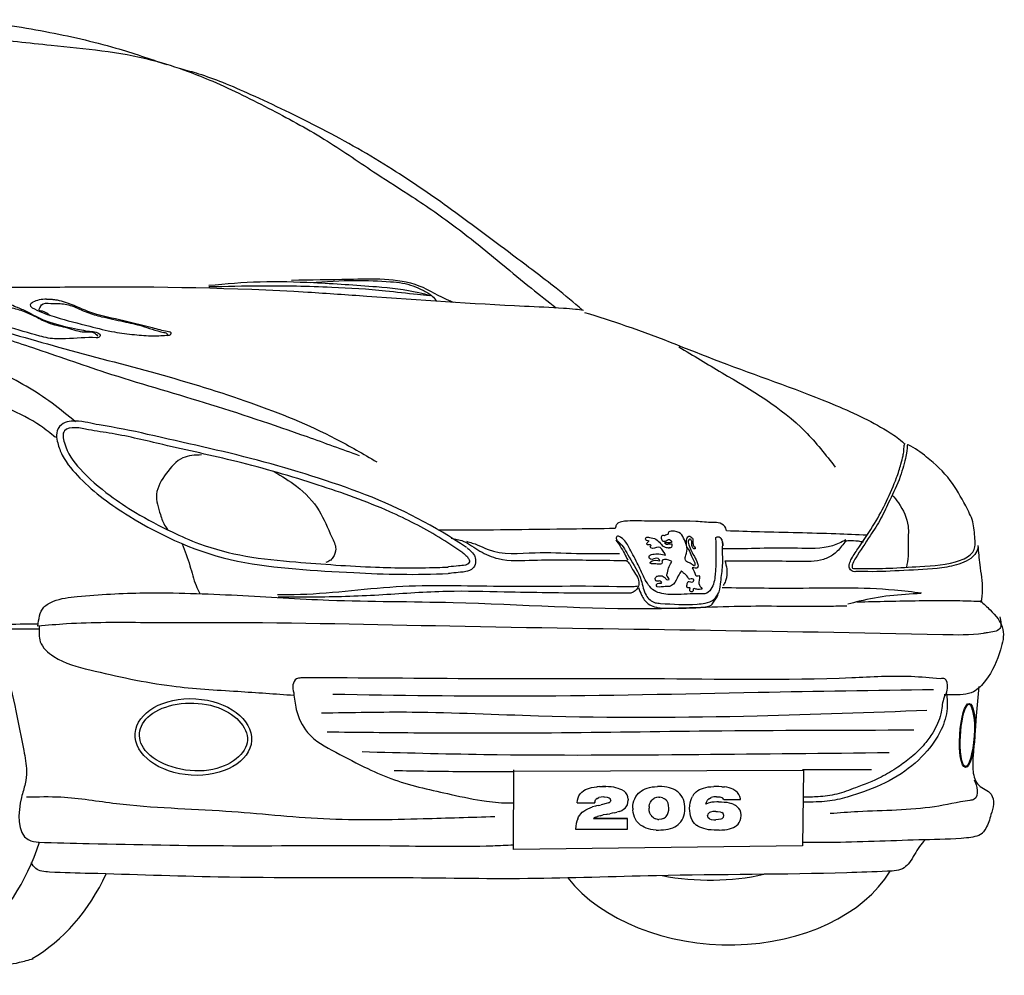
# Model space of a CAD drawing. Extents: x -4.64 to -2.05, y 7.81 to 9.07.
# Tile 2 of 2: x -3.26 to -2.05, y 7.81 to 8.99. Entities that reach past the tile are written whole.
import ezdxf

# ---------------------------------------------------------------- set-up
doc = ezdxf.new("R2010")
doc.units = 0
doc.layers.get('0').update_dxf_attribs({"linetype": 'CONTINUOUS'})

# ---------------------------------------------------------------- blocks, each defined once
blk = doc.blocks.new('206')
for p, q in [((0.7784, 0.1522), (0.7791, 0.2504)), ((0.7791, 0.2488), (1.1357, 0.2499)), ((1.1357, 0.2499), (1.1346, 0.1564)), ((0.8591, 0.2182), (0.8606, 0.2206)), ((0.8606, 0.2206), (0.8625, 0.2226)), ((0.8625, 0.2226), (0.8647, 0.2244)), ((0.8652, 0.2247), (0.8647, 0.2244)), ((0.8652, 0.2247), (0.8673, 0.2259)), ((0.8673, 0.2259), (0.8695, 0.2269)), ((0.8695, 0.2269), (0.8721, 0.2277)), ((0.8721, 0.2277), (0.8748, 0.2284)), ((0.8748, 0.2284), (0.8778, 0.229)), ((0.8778, 0.229), (0.8811, 0.2294)), ((0.8845, 0.2296), (0.8882, 0.2297)), ((0.8882, 0.2297), (0.8922, 0.2296)), ((0.8884, 0.2297), (0.8882, 0.2297)), ((0.8882, 0.2297), (0.8922, 0.2296)), ((0.8922, 0.2296), (0.8884, 0.2297)), ((0.8957, 0.2295), (0.8922, 0.2296)), ((0.8989, 0.2291), (0.8957, 0.2295)), ((0.902, 0.2287), (0.8989, 0.2291)), ((0.9048, 0.2281), (0.902, 0.2287)), ((0.9074, 0.2274), (0.9048, 0.2281)), ((0.9097, 0.2265), (0.9074, 0.2274)), ((0.9119, 0.2256), (0.9097, 0.2265)), ((0.9119, 0.2256), (0.912, 0.2255)), ((0.9147, 0.2238), (0.912, 0.2255)), ((0.9168, 0.2218), (0.9147, 0.2238)), ((0.9184, 0.2196), (0.9168, 0.2218)), ((0.9194, 0.2171), (0.9184, 0.2196)), ((0.9292, 0.2172), (0.9308, 0.2194)), ((0.9308, 0.2194), (0.9327, 0.2215)), ((0.9327, 0.2215), (0.934, 0.2227)), ((0.934, 0.2227), (0.9361, 0.2242)), ((0.9361, 0.2242), (0.9383, 0.2256)), ((0.9383, 0.2256), (0.9408, 0.2268)), ((0.9408, 0.2268), (0.9433, 0.2277)), ((0.9433, 0.2277), (0.9462, 0.2285)), ((0.9462, 0.2285), (0.9492, 0.2291)), ((0.9492, 0.2291), (0.9524, 0.2295)), ((0.9524, 0.2295), (0.9558, 0.2297)), ((0.9577, 0.2297), (0.9558, 0.2297)), ((0.9612, 0.2296), (0.9577, 0.2297)), ((0.9645, 0.2294), (0.9612, 0.2296)), ((0.9676, 0.2289), (0.9645, 0.2294)), ((0.9706, 0.2282), (0.9676, 0.2289)), ((0.9733, 0.2273), (0.9706, 0.2282)), ((0.9758, 0.2263), (0.9733, 0.2273)), ((0.9782, 0.225), (0.9758, 0.2263)), ((0.9804, 0.2236), (0.9782, 0.225)), ((0.9815, 0.2227), (0.9804, 0.2236)), ((0.9835, 0.2207), (0.9815, 0.2227)), ((0.9853, 0.2186), (0.9835, 0.2207)), ((0.9868, 0.2163), (0.9853, 0.2186)), ((1.0004, 0.2198), (0.9989, 0.2175)), ((1.0004, 0.2198), (1.0022, 0.2218)), ((1.0022, 0.2218), (1.0036, 0.2231)), ((1.0036, 0.2231), (1.0055, 0.2246)), ((1.0055, 0.2246), (1.0077, 0.2259)), ((1.0077, 0.2259), (1.01, 0.2269)), ((1.01, 0.2269), (1.0127, 0.2278)), ((1.0127, 0.2278), (1.0155, 0.2286)), ((1.0155, 0.2286), (1.0186, 0.2291)), ((1.0186, 0.2291), (1.0218, 0.2295)), ((1.0218, 0.2295), (1.0253, 0.2297)), ((1.0281, 0.2298), (1.0253, 0.2297)), ((1.0317, 0.2297), (1.0281, 0.2298)), ((1.0352, 0.2295), (1.0317, 0.2297)), ((1.0352, 0.2295), (1.0384, 0.2291)), ((1.0414, 0.2287), (1.0384, 0.2291)), ((1.0441, 0.228), (1.0414, 0.2287)), ((1.0466, 0.2272), (1.0441, 0.228)), ((1.0488, 0.2263), (1.0466, 0.2272)), ((1.0499, 0.2258), (1.0488, 0.2263)), ((1.0524, 0.2241), (1.0499, 0.2258)), ((1.0546, 0.2222), (1.0524, 0.2241)), ((1.0562, 0.2199), (1.0546, 0.2222)), ((1.0574, 0.2174), (1.0562, 0.2199)), ((0.857, 0.2097), (0.8572, 0.2128)), ((0.857, 0.2097), (0.8789, 0.2097)), ((0.8572, 0.2128), (0.858, 0.2157)), ((0.858, 0.2157), (0.8591, 0.2182)), ((0.8789, 0.2103), (0.8796, 0.2131)), ((0.8789, 0.2103), (0.8789, 0.2099)), ((0.8789, 0.2097), (0.8789, 0.2099)), ((0.8815, 0.2151), (0.8796, 0.2131)), ((0.8833, 0.2064), (0.8808, 0.2059)), ((0.8815, 0.2151), (0.8836, 0.216)), ((0.8833, 0.2064), (0.8864, 0.2071)), ((0.8864, 0.2166), (0.8836, 0.216)), ((0.89, 0.2168), (0.8864, 0.2166)), ((0.8883, 0.2076), (0.8864, 0.2071)), ((0.8925, 0.2086), (0.8883, 0.2076)), ((0.89, 0.2168), (0.8907, 0.2168)), ((0.8907, 0.2168), (0.894, 0.2165)), ((0.8957, 0.2097), (0.8925, 0.2086)), ((0.894, 0.2165), (0.8965, 0.2158)), ((0.8957, 0.2097), (0.8977, 0.2109)), ((0.8965, 0.2158), (0.8975, 0.2151)), ((0.8986, 0.2126), (0.8975, 0.2151)), ((0.8986, 0.2123), (0.8977, 0.2109)), ((0.8986, 0.2126), (0.8986, 0.2123)), ((0.9174, 0.2046), (0.9188, 0.207)), ((0.9188, 0.207), (0.9196, 0.2098)), ((0.9199, 0.2143), (0.9194, 0.2171)), ((0.9196, 0.2098), (0.9199, 0.2129)), ((0.9199, 0.2143), (0.9199, 0.2129)), ((0.9257, 0.2061), (0.9261, 0.2092)), ((0.9261, 0.2092), (0.9269, 0.2121)), ((0.9269, 0.2121), (0.9279, 0.2147)), ((0.9279, 0.2147), (0.9292, 0.2172)), ((0.9455, 0.2051), (0.9461, 0.2081)), ((0.9461, 0.2081), (0.9472, 0.2106)), ((0.9472, 0.2106), (0.9488, 0.2129)), ((0.9496, 0.2137), (0.9488, 0.2129)), ((0.9496, 0.2137), (0.9519, 0.2153)), ((0.9546, 0.2163), (0.9519, 0.2153)), ((0.9577, 0.2165), (0.9546, 0.2163)), ((0.9577, 0.2165), (0.959, 0.2165)), ((0.962, 0.2159), (0.959, 0.2165)), ((0.962, 0.2159), (0.9645, 0.2147)), ((0.9667, 0.2129), (0.9645, 0.2147)), ((0.9667, 0.2129), (0.9677, 0.2115)), ((0.969, 0.209), (0.9677, 0.2115)), ((0.9697, 0.2061), (0.969, 0.209)), ((0.988, 0.2137), (0.9868, 0.2163)), ((0.9888, 0.211), (0.988, 0.2137)), ((0.9894, 0.208), (0.9888, 0.211)), ((0.9898, 0.2049), (0.9894, 0.208)), ((0.9957, 0.2062), (0.9962, 0.2094)), ((0.9962, 0.2094), (0.9969, 0.2123)), ((0.9969, 0.2123), (0.9977, 0.215)), ((0.9977, 0.215), (0.9989, 0.2175)), ((1.0156, 0.2079), (1.0163, 0.2103)), ((1.0184, 0.209), (1.0156, 0.2079)), ((1.0163, 0.2103), (1.0176, 0.2129)), ((1.0196, 0.2147), (1.0176, 0.2129)), ((1.0213, 0.2099), (1.0184, 0.209)), ((1.02, 0.215), (1.0196, 0.2147)), ((1.02, 0.215), (1.0223, 0.2161)), ((1.023, 0.2102), (1.0213, 0.2099)), ((1.0252, 0.2168), (1.0223, 0.2161)), ((1.0258, 0.2106), (1.023, 0.2102)), ((1.0287, 0.217), (1.0252, 0.2168)), ((1.0289, 0.2109), (1.0258, 0.2106)), ((1.0287, 0.217), (1.0293, 0.217)), ((1.0313, 0.211), (1.0289, 0.2109)), ((1.0293, 0.217), (1.0326, 0.2168)), ((1.0313, 0.211), (1.035, 0.2109)), ((1.0326, 0.2168), (1.0351, 0.2162)), ((1.035, 0.2109), (1.0383, 0.2106)), ((1.0351, 0.2162), (1.0361, 0.2157)), ((1.0377, 0.2135), (1.0361, 0.2157)), ((1.0377, 0.2135), (1.0583, 0.2135)), ((1.0383, 0.2106), (1.0415, 0.2102)), ((1.0415, 0.2102), (1.0444, 0.2096)), ((1.0444, 0.2096), (1.047, 0.2088)), ((1.0494, 0.2079), (1.047, 0.2088)), ((1.0494, 0.2079), (1.0516, 0.2068)), ((1.0516, 0.2068), (1.0519, 0.2066)), ((1.0543, 0.2048), (1.0519, 0.2066)), ((1.0582, 0.2146), (1.0574, 0.2174)), ((1.0583, 0.2135), (1.0582, 0.2146)), ((0.8587, 0.1922), (0.8601, 0.1945)), ((0.8601, 0.1945), (0.8615, 0.1962)), ((0.8615, 0.1962), (0.8632, 0.1979)), ((0.8632, 0.1979), (0.8653, 0.1994)), ((0.8653, 0.1994), (0.8676, 0.201)), ((0.8676, 0.201), (0.8701, 0.2023)), ((0.8701, 0.2023), (0.8729, 0.2035)), ((0.8729, 0.2035), (0.876, 0.2047)), ((0.8794, 0.2056), (0.876, 0.2047)), ((0.8808, 0.2059), (0.8794, 0.2056)), ((0.8852, 0.1937), (0.8888, 0.1946)), ((0.893, 0.1954), (0.8888, 0.1946)), ((0.8939, 0.1956), (0.893, 0.1954)), ((0.8939, 0.1956), (0.8973, 0.1962)), ((0.9002, 0.1968), (0.8973, 0.1962)), ((0.9026, 0.1973), (0.9002, 0.1968)), ((0.9026, 0.1973), (0.9059, 0.1981)), ((0.9091, 0.1991), (0.9059, 0.1981)), ((0.9091, 0.1991), (0.9119, 0.2003)), ((0.9119, 0.2003), (0.9142, 0.2016)), ((0.9142, 0.2016), (0.916, 0.2029)), ((0.916, 0.2029), (0.9174, 0.2046)), ((0.9256, 0.2029), (0.9257, 0.2061)), ((0.9256, 0.2029), (0.9256, 0.2008)), ((0.926, 0.1976), (0.9256, 0.2008)), ((0.9266, 0.1947), (0.926, 0.1976)), ((0.9275, 0.192), (0.9266, 0.1947)), ((0.9455, 0.2051), (0.9455, 0.2029)), ((0.9457, 0.1996), (0.9455, 0.2029)), ((0.9465, 0.1967), (0.9457, 0.1996)), ((0.9477, 0.1942), (0.9465, 0.1967)), ((0.9477, 0.1942), (0.9488, 0.1929)), ((0.9667, 0.1928), (0.9682, 0.195)), ((0.9682, 0.195), (0.9692, 0.1976)), ((0.9692, 0.1976), (0.9698, 0.2006)), ((0.9699, 0.2029), (0.9697, 0.2061)), ((0.9698, 0.2006), (0.9699, 0.2029)), ((0.9885, 0.1936), (0.9892, 0.1965)), ((0.9892, 0.1965), (0.9897, 0.1996)), ((0.9897, 0.1996), (0.9898, 0.2029)), ((0.9898, 0.2029), (0.9898, 0.2049)), ((0.9956, 0.2027), (0.9957, 0.2062)), ((0.9957, 0.1999), (0.9956, 0.2027)), ((0.9961, 0.1966), (0.9957, 0.1999)), ((0.9967, 0.1936), (0.9961, 0.1966)), ((1.018, 0.1958), (1.0175, 0.1939)), ((1.018, 0.1958), (1.02, 0.1977)), ((1.0214, 0.1982), (1.02, 0.1977)), ((1.0241, 0.1988), (1.0214, 0.1982)), ((1.0277, 0.199), (1.0241, 0.1988)), ((1.0277, 0.199), (1.0299, 0.1989)), ((1.0299, 0.1989), (1.033, 0.1985)), ((1.033, 0.1985), (1.0353, 0.1977)), ((1.037, 0.1964), (1.0353, 0.1977)), ((1.0379, 0.1939), (1.037, 0.1964)), ((1.0543, 0.2048), (1.0562, 0.2028)), ((1.0577, 0.2004), (1.0562, 0.2028)), ((1.0586, 0.1977), (1.0577, 0.2004)), ((1.0589, 0.1947), (1.0586, 0.1977)), ((1.0589, 0.1939), (1.0589, 0.1947)), ((0.8558, 0.184), (0.8553, 0.1808)), ((0.8565, 0.187), (0.8558, 0.184)), ((0.8576, 0.1897), (0.8565, 0.187)), ((0.8576, 0.1897), (0.8587, 0.1922)), ((0.878, 0.191), (0.8771, 0.1903)), ((0.8771, 0.1903), (0.9189, 0.1903)), ((0.8771, 0.1903), (0.9189, 0.1903)), ((0.9189, 0.1903), (0.8771, 0.1903)), ((0.8797, 0.1919), (0.878, 0.191)), ((0.8797, 0.1919), (0.8821, 0.1929)), ((0.8852, 0.1937), (0.8821, 0.1929)), ((0.9189, 0.1773), (0.9189, 0.1903)), ((0.9287, 0.1894), (0.9275, 0.192)), ((0.9302, 0.187), (0.9287, 0.1894)), ((0.932, 0.1849), (0.9302, 0.187)), ((0.934, 0.183), (0.932, 0.1849)), ((0.935, 0.1822), (0.934, 0.183)), ((0.9373, 0.1807), (0.935, 0.1822)), ((0.9509, 0.191), (0.9488, 0.1929)), ((0.9509, 0.191), (0.9535, 0.1897)), ((0.9564, 0.1892), (0.9535, 0.1897)), ((0.9564, 0.1892), (0.9577, 0.1891)), ((0.9608, 0.1894), (0.9577, 0.1891)), ((0.9635, 0.1904), (0.9608, 0.1894)), ((0.9635, 0.1904), (0.9658, 0.192)), ((0.9667, 0.1928), (0.9658, 0.192)), ((0.9794, 0.1814), (0.9815, 0.183)), ((0.9815, 0.183), (0.9827, 0.1841)), ((0.9827, 0.1841), (0.9846, 0.1863)), ((0.9846, 0.1863), (0.9863, 0.1885)), ((0.9863, 0.1885), (0.9875, 0.191)), ((0.9875, 0.191), (0.9885, 0.1936)), ((0.9975, 0.1909), (0.9967, 0.1936)), ((0.9987, 0.1883), (0.9975, 0.1909)), ((1.0001, 0.1861), (0.9987, 0.1883)), ((1.0017, 0.184), (1.0001, 0.1861)), ((1.0037, 0.1822), (1.0017, 0.184)), ((1.0037, 0.1822), (1.004, 0.1821)), ((1.0058, 0.1808), (1.004, 0.1821)), ((1.0184, 0.1912), (1.0175, 0.1939)), ((1.02, 0.19), (1.0184, 0.1912)), ((1.02, 0.19), (1.0223, 0.1892)), ((1.0223, 0.1892), (1.0254, 0.1888)), ((1.0254, 0.1888), (1.0277, 0.1887)), ((1.0312, 0.1889), (1.0277, 0.1887)), ((1.0341, 0.1895), (1.0312, 0.1889)), ((1.0353, 0.19), (1.0341, 0.1895)), ((1.0353, 0.19), (1.0375, 0.1919)), ((1.0375, 0.1919), (1.0379, 0.1939)), ((1.053, 0.1814), (1.0552, 0.1833)), ((1.0552, 0.1833), (1.0568, 0.1855)), ((1.0568, 0.1855), (1.058, 0.188)), ((1.058, 0.188), (1.0588, 0.1908)), ((1.0588, 0.1908), (1.0589, 0.1939)), ((0.8553, 0.1808), (0.8551, 0.1773)), ((0.8551, 0.1773), (0.9189, 0.1773)), ((0.9396, 0.1794), (0.9373, 0.1807)), ((0.9421, 0.1784), (0.9396, 0.1794)), ((0.9449, 0.1775), (0.9421, 0.1784)), ((0.9478, 0.1768), (0.9449, 0.1775)), ((0.9508, 0.1763), (0.9478, 0.1768)), ((0.9542, 0.176), (0.9508, 0.1763)), ((0.9662, 0.1766), (0.9692, 0.1771)), ((0.9692, 0.1771), (0.9721, 0.178)), ((0.9721, 0.178), (0.9747, 0.1789)), ((0.9747, 0.1789), (0.9772, 0.1801)), ((0.9772, 0.1801), (0.9794, 0.1814)), ((1.008, 0.1796), (1.0058, 0.1808)), ((1.0104, 0.1787), (1.008, 0.1796)), ((1.013, 0.1778), (1.0104, 0.1787)), ((1.0158, 0.1771), (1.013, 0.1778)), ((1.0189, 0.1765), (1.0158, 0.1771)), ((1.0223, 0.1762), (1.0189, 0.1765)), ((1.0258, 0.1759), (1.0223, 0.1762)), ((1.0295, 0.1758), (1.0258, 0.1759)), ((1.0319, 0.1759), (1.0295, 0.1758)), ((1.0319, 0.1759), (1.0354, 0.1761)), ((1.0354, 0.1761), (1.0388, 0.1764)), ((1.0388, 0.1764), (1.0418, 0.1769)), ((1.0418, 0.1769), (1.0447, 0.1775)), ((1.0447, 0.1775), (1.0472, 0.1783)), ((1.0472, 0.1783), (1.0495, 0.1793)), ((1.0495, 0.1793), (1.0516, 0.1804)), ((1.0516, 0.1804), (1.053, 0.1814)), ((1.1346, 0.1564), (0.7784, 0.1522))]:
    blk.add_line(p, q)
for centre, radius, start, end in [((0.8887, 0.1512), 0.0785, 93.0376, 95.5407), ((0.956, 0.2611), 0.0851, 268.7756, 276.9087)]:
    blk.add_arc(centre, radius, start, end)
for centre, major_axis, ratio, start_param, end_param in [((0.0098, 0.2538), (0.0098, 0.2538), 0.785448, 5.754623, 10.651578), ((0.1054, 0.2484), (0.0098, 0.2538), 0.785448, 9.884963, 10.504914), ((1.0383, 0.19), (-0.2219, 0.0086), 0.699567, 0.544527, 2.767453), ((1.0147, 0.2698), (-0.2219, 0.0086), 0.699567, 1.357747, 1.930343)]:
    blk.add_ellipse(centre, major_axis=major_axis, ratio=ratio, start_param=start_param, end_param=end_param)
for centre, major_axis, ratio in [((0.384, 0.2907), (0.0717, -0.0043), 0.656598), ((1.3378, 0.2927), (0.0023, 0.0394), 0.237826)]:
    blk.add_ellipse(centre, major_axis=major_axis, ratio=ratio)
for points, knots in [([(0.1076, 1.1749), (0.1391, 1.1711), (0.1998, 1.1617), (0.2813, 1.1434), (0.3303, 1.1266), (0.3512, 1.1195)], [0.6587718, 0.6587718, 0.6587718, 0.6587718, 0.7538002, 0.8428566, 0.908971, 0.908971, 0.908971, 0.908971]), ([(0.2031, 0.8305), (0.1972, 0.8302), (0.1879, 0.8288), (0.1803, 0.8219), (0.1983, 0.8132), (0.2185, 0.8066), (0.2529, 0.7978), (0.2844, 0.7898), (0.3107, 0.7866), (0.3329, 0.7847), (0.3469, 0.7856), (0.3533, 0.786)], [0.0439367, 0.0439367, 0.0439367, 0.0439367, 0.0557753, 0.0604548, 0.0709067, 0.0963908, 0.139038, 0.1703565, 0.1952224, 0.2180756, 0.2372171, 0.2372171, 0.2372171, 0.2372171]), ([(0.2031, 0.8305), (0.2041, 0.8305), (0.2067, 0.8305), (0.2104, 0.8303), (0.2131, 0.8298), (0.2162, 0.8294)], [0.00340351, 0.00340351, 0.00340351, 0.00340351, 0.00654114, 0.01128296, 0.01454539, 0.01454539, 0.01454539, 0.01454539]), ([(0.216, 0.8294), (0.2194, 0.8287), (0.2323, 0.8255), (0.2565, 0.8128), (0.2933, 0.8056), (0.3261, 0.7974), (0.3465, 0.7918), (0.3538, 0.7904), (0.3548, 0.7902)], [0.011037, 0.011037, 0.011037, 0.011037, 0.0214659, 0.0509717, 0.0919153, 0.1332791, 0.1524786, 0.1554466, 0.1554466, 0.1554466, 0.1554466]), ([(0.8659, 0.8141), (0.8829, 0.8088), (0.9423, 0.7902), (1.044, 0.7473), (1.1552, 0.7102), (1.229, 0.6756), (1.2541, 0.6581), (1.2599, 0.6526)], [0, 0, 0, 0, 0.0533856, 0.186702, 0.3303752, 0.4062991, 0.4279369, 0.4279369, 0.4279369, 0.4279369]), ([(0.7206, 0.5244), (0.682, 0.5501), (0.6397, 0.5726), (0.5524, 0.6061), (0.5079, 0.6198), (0.4179, 0.6439), (0.3727, 0.6531), (0.308, 0.6684), (0.2872, 0.6722), (0.2583, 0.6768), (0.2506, 0.68), (0.2322, 0.68), (0.2248, 0.6801), (0.2134, 0.6667), (0.2153, 0.6589), (0.2182, 0.6477), (0.2201, 0.6428), (0.2282, 0.6267), (0.236, 0.6181), (0.262, 0.5918), (0.283, 0.5763), (0.3456, 0.5378), (0.3905, 0.5172), (0.4862, 0.4979), (0.5339, 0.496), (0.6203, 0.4912), (0.6591, 0.4904), (0.6981, 0.4922)], [0, 0, 0, 0, 0.138921, 0.138921, 0.277843, 0.277843, 0.416764, 0.416764, 0.476918, 0.476918, 0.505845, 0.505845, 0.519067, 0.519067, 0.532289, 0.532289, 0.545512, 0.545512, 0.579687, 0.579687, 0.653864, 0.653864, 0.796749, 0.796749, 0.939634, 0.939634, 1.055303, 1.055303, 1.055303, 1.055303]), ([(0.7161, 0.5178), (0.7063, 0.5243), (0.6776, 0.5434), (0.6187, 0.5735), (0.5347, 0.6032), (0.4412, 0.6305), (0.3555, 0.6484), (0.2956, 0.6635), (0.2586, 0.6683), (0.2402, 0.673), (0.2214, 0.6704), (0.2261, 0.6435), (0.2455, 0.6178), (0.2776, 0.5899), (0.316, 0.5647), (0.3531, 0.545), (0.3979, 0.5253), (0.4493, 0.5119), (0.5223, 0.5053), (0.601, 0.4994), (0.6635, 0.4989), (0.6933, 0.5), (0.6977, 0.5002)], [0, 0, 0, 0, 0.035439, 0.103372, 0.19772, 0.30227, 0.395466, 0.459631, 0.488965, 0.505221, 0.519463, 0.533917, 0.571386, 0.620894, 0.658558, 0.709611, 0.746335, 0.805408, 0.86772, 0.965992, 1.042053, 1.055303, 1.055303, 1.055303, 1.055303]), ([(1.3507, 0.5242), (1.3501, 0.5212), (1.349, 0.5183), (1.3413, 0.5081), (1.3323, 0.5054), (1.3164, 0.5007), (1.3085, 0.4994), (1.2848, 0.4969), (1.2695, 0.4964), (1.2393, 0.4949), (1.2238, 0.4941), (1.2075, 0.4948), (1.2052, 0.4949), (1.2011, 0.4948), (1.2004, 0.4943), (1.1948, 0.4948), (1.1922, 0.4987), (1.192, 0.5017), (1.1922, 0.503), (1.1931, 0.5066), (1.1941, 0.5085), (1.198, 0.5155), (1.201, 0.5199), (1.2105, 0.5344), (1.2173, 0.544), (1.2342, 0.5717), (1.243, 0.5905), (1.2527, 0.6157), (1.2545, 0.6216), (1.257, 0.6308), (1.2579, 0.6343), (1.259, 0.6394), (1.2593, 0.6409), (1.2597, 0.6451), (1.2596, 0.647), (1.2601, 0.6506), (1.2602, 0.6519), (1.261, 0.653)], [0.157045, 0.157045, 0.157045, 0.157045, 0.1651685, 0.1651685, 0.1886248, 0.1886248, 0.2120811, 0.2120811, 0.2589936, 0.2589936, 0.3022878, 0.3022878, 0.31029, 0.31029, 0.31497, 0.31497, 0.3178351, 0.3178351, 0.3207001, 0.3207001, 0.3264303, 0.3264303, 0.3428277, 0.3428277, 0.3782224, 0.3782224, 0.4417616, 0.4417616, 0.4587445, 0.4587445, 0.4703282, 0.4703282, 0.4777701, 0.4777701, 0.482308, 0.482308, 0.4835083, 0.4835083, 0.4835083, 0.4835083]), ([(1.2452, 0.5889), (1.2478, 0.5858), (1.257, 0.5746), (1.2668, 0.554), (1.2642, 0.5312), (1.2654, 0.5142), (1.2636, 0.5045), (1.2627, 0.4999)], [0.00278276, 0.00278276, 0.00278276, 0.00278276, 0.01522695, 0.04613447, 0.06752896, 0.08298054, 0.0970451, 0.0970451, 0.0970451, 0.0970451]), ([(0.9037, 0.5476), (0.8856, 0.5474), (0.8212, 0.5466), (0.7507, 0.5456), (0.6961, 0.5457), (0.6879, 0.5457), (0.6858, 0.5457)], [0.0006141, 0.0006141, 0.0006141, 0.0006141, 0.054957, 0.1939252, 0.212243, 0.2185595, 0.2185595, 0.2185595, 0.2185595]), ([(1.0408, 0.5447), (1.0406, 0.5459), (1.0401, 0.5502), (1.0333, 0.5552), (1.0202, 0.5549), (0.9903, 0.5579), (0.954, 0.5559), (0.9222, 0.5577), (0.909, 0.5557), (0.9045, 0.5522), (0.9044, 0.5491), (0.9038, 0.5477), (0.9037, 0.5476)], [0, 0, 0, 0, 0.003488, 0.0127495, 0.021755, 0.042601, 0.1026156, 0.1304451, 0.138192, 0.1421296, 0.1464138, 0.1467514, 0.1467514, 0.1467514, 0.1467514]), ([(0.7015, 0.5358), (0.7066, 0.5349), (0.7197, 0.5325), (0.7366, 0.5189), (0.7654, 0.5066), (0.8138, 0.5099), (0.8661, 0.5088), (0.9039, 0.5084), (0.9172, 0.5083)], [0, 0, 0, 0, 0.0154303, 0.039334, 0.0636575, 0.1076729, 0.1815894, 0.2215033, 0.2215033, 0.2215033, 0.2215033]), ([(1.0275, 0.5361), (1.028, 0.521), (1.0287, 0.4997), (1.025, 0.4752), (1.0166, 0.4668), (1.0021, 0.4679), (0.9846, 0.466), (0.9645, 0.4662), (0.9482, 0.4716), (0.9391, 0.4871), (0.9312, 0.5057), (0.9212, 0.5231), (0.9155, 0.5346), (0.9052, 0.5397), (0.9047, 0.5337), (0.9132, 0.5276), (0.9219, 0.5093), (0.9364, 0.4887), (0.9391, 0.466), (0.9505, 0.456), (0.9727, 0.4546), (0.9933, 0.4532), (1.0152, 0.4555), (1.0262, 0.4592), (1.0329, 0.4699), (1.0341, 0.4846), (1.0371, 0.5033), (1.0358, 0.5194), (1.0366, 0.5334), (1.0343, 0.5354), (1.0342, 0.5355)], [0, 0, 0, 0, 0.0453676, 0.0640037, 0.0733446, 0.0764009, 0.1065405, 0.1266677, 0.1364784, 0.1563796, 0.176675, 0.1989262, 0.2141243, 0.2195247, 0.2230415, 0.2270648, 0.2499426, 0.2823343, 0.3016478, 0.3162349, 0.3228421, 0.3678227, 0.3779499, 0.3893005, 0.4009189, 0.4133262, 0.4335101, 0.4561929, 0.4668065, 0.4672493, 0.4672493, 0.4672493, 0.4672493]), ([(0.9648, 0.5168), (0.9626, 0.5208), (0.9585, 0.5281), (0.9497, 0.5213), (0.9464, 0.5256), (0.9492, 0.5272), (0.9455, 0.528), (0.9425, 0.5267), (0.9429, 0.5306), (0.9473, 0.5328), (0.9422, 0.5323), (0.9409, 0.5347), (0.9421, 0.5377), (0.9478, 0.536), (0.954, 0.5355), (0.9595, 0.5298), (0.9636, 0.5247), (0.9681, 0.524), (0.9703, 0.5239), (0.9708, 0.5239)], [0, 0, 0, 0, 0.01126101, 0.02034275, 0.02196095, 0.02377042, 0.02606042, 0.02895734, 0.03151549, 0.03458667, 0.03792506, 0.04003505, 0.0419835, 0.04596676, 0.05422371, 0.0619192, 0.06832286, 0.07315385, 0.07484256, 0.07484256, 0.07484256, 0.07484256]), ([(1.0002, 0.5022), (0.999, 0.5032), (0.9965, 0.5054), (0.9922, 0.5059), (0.9893, 0.5099), (0.9916, 0.5162), (0.9933, 0.5247), (0.9892, 0.5335), (0.9852, 0.5428), (0.9766, 0.5448), (0.9716, 0.5442), (0.9689, 0.5431), (0.9696, 0.5404), (0.9667, 0.5403), (0.965, 0.5381), (0.9614, 0.5399), (0.9599, 0.5354), (0.9622, 0.5316), (0.9667, 0.5319), (0.9691, 0.5346), (0.9728, 0.5335), (0.9733, 0.5316), (0.9734, 0.5304)], [0, 0, 0, 0, 0.00467723, 0.00979473, 0.0122591, 0.01828005, 0.02814277, 0.03770909, 0.04665835, 0.05709429, 0.06058153, 0.06254199, 0.06456709, 0.06651946, 0.06935667, 0.07208216, 0.07548577, 0.07971135, 0.083704, 0.08687461, 0.08968892, 0.09309825, 0.09309825, 0.09309825, 0.09309825]), ([(0.3701, 0.5289), (0.3736, 0.52), (0.3801, 0.5031), (0.3847, 0.4815), (0.3903, 0.4707), (0.392, 0.4674)], [0.00301724, 0.00301724, 0.00301724, 0.00301724, 0.0317302, 0.05738678, 0.06842926, 0.06842926, 0.06842926, 0.06842926]), ([(0.7214, 0.5238), (0.724, 0.5214), (0.7269, 0.5199), (0.7321, 0.5114), (0.7327, 0.5036), (0.7258, 0.4957), (0.7223, 0.4952), (0.7174, 0.4941), (0.7151, 0.4939), (0.7093, 0.4934), (0.706, 0.493), (0.7009, 0.4925), (0.6997, 0.4924), (0.6984, 0.4922)], [0, 0, 0, 0, 0.01056221, 0.01056221, 0.01620315, 0.01620315, 0.0218441, 0.0218441, 0.02748504, 0.02748504, 0.03876692, 0.03876692, 0.04238512, 0.04238512, 0.04238512, 0.04238512]), ([(0.9734, 0.5304), (0.9724, 0.5303), (0.97, 0.5301), (0.9677, 0.53), (0.9638, 0.5304), (0.9665, 0.5279), (0.9695, 0.5291), (0.9721, 0.5289), (0.9735, 0.5288)], [0.00070841, 0.00070841, 0.00070841, 0.00070841, 0.00358795, 0.00796434, 0.00963298, 0.01124526, 0.0150069, 0.01915162, 0.01915162, 0.01915162, 0.01915162]), ([(0.9735, 0.5288), (0.9735, 0.5286), (0.9736, 0.5271), (0.974, 0.525), (0.9718, 0.5239), (0.9707, 0.5239), (0.9701, 0.5239)], [0.094531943, 0.094531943, 0.094531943, 0.094531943, 0.095138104, 0.09841845, 0.099879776, 0.101701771, 0.101701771, 0.101701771, 0.101701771]), ([(0.7161, 0.5178), (0.7174, 0.5166), (0.7199, 0.5144), (0.7229, 0.5113), (0.7247, 0.508), (0.7234, 0.5042), (0.7179, 0.502), (0.7096, 0.5016), (0.7024, 0.5007), (0.6981, 0.5003), (0.6977, 0.5002)], [0, 0, 0, 0, 0.00517584, 0.00996039, 0.01319125, 0.0157054, 0.02075026, 0.02953903, 0.04115976, 0.04238512, 0.04238512, 0.04238512, 0.04238512]), ([(0.9172, 0.5083), (0.9173, 0.5083), (0.921, 0.5062), (0.9251, 0.4954), (0.9343, 0.4858), (0.9321, 0.4729), (0.9269, 0.4696), (0.9231, 0.468)], [0.00727177, 0.00727177, 0.00727177, 0.00727177, 0.00745831, 0.02083875, 0.038354, 0.04508955, 0.05665078, 0.05665078, 0.05665078, 0.05665078]), ([(0.9324, 0.4765), (0.93, 0.4762), (0.9244, 0.4755), (0.8674, 0.4773), (0.7704, 0.4747), (0.6343, 0.4798), (0.5434, 0.4656), (0.4945, 0.466), (0.4877, 0.466)], [0.0011052, 0.0011052, 0.0011052, 0.0011052, 0.0082814, 0.0182512, 0.1717777, 0.2996156, 0.4259493, 0.4462145, 0.4462145, 0.4462145, 0.4462145]), ([(0.1941, 0.4273), (0.1937, 0.4207), (0.1926, 0.4055), (0.2178, 0.3829), (0.2743, 0.369), (0.3501, 0.352), (0.4347, 0.3475), (0.4849, 0.3439), (0.508, 0.3422)], [0, 0, 0, 0, 0.0191607, 0.0437582, 0.0914174, 0.1943326, 0.2757197, 0.3452386, 0.3452386, 0.3452386, 0.3452386]), ([(1.3519, 0.3529), (1.3509, 0.3408), (1.3486, 0.3124), (1.3454, 0.2774), (1.3437, 0.2488), (1.3494, 0.2288), (1.3681, 0.2238), (1.3711, 0.2074), (1.3663, 0.1936), (1.363, 0.1808), (1.3579, 0.1742), (1.3565, 0.1724)], [0, 0, 0, 0, 0.0363042, 0.0857114, 0.1048056, 0.1232841, 0.1419891, 0.1544205, 0.1678289, 0.186213, 0.1929762, 0.1929762, 0.1929762, 0.1929762]), ([(0.5076, 0.345), (0.5084, 0.3382), (0.5104, 0.321), (0.5239, 0.2906), (0.5604, 0.2716), (0.5959, 0.2525), (0.6427, 0.2324), (0.6926, 0.2222), (0.7402, 0.2112), (0.7662, 0.2094), (0.7775, 0.2094), (0.7788, 0.2094)], [0, 0, 0, 0, 0.0203751, 0.0521223, 0.0947564, 0.1388463, 0.1744816, 0.246737, 0.2910249, 0.320787, 0.3247366, 0.3247366, 0.3247366, 0.3247366]), ([(1.3123, 0.3441), (1.3128, 0.338), (1.314, 0.3229), (1.3058, 0.2963), (1.2848, 0.2671), (1.2519, 0.2403), (1.2177, 0.2255), (1.1886, 0.2159), (1.1644, 0.2105), (1.146, 0.2105), (1.136, 0.2105), (1.1352, 0.2105)], [0, 0, 0, 0, 0.0182299, 0.045158, 0.0813139, 0.12489, 0.1706258, 0.1921222, 0.2169433, 0.2446001, 0.2469676, 0.2469676, 0.2469676, 0.2469676]), ([(1.31, 0.3424), (1.3095, 0.3408), (1.3068, 0.3333), (1.306, 0.3167), (1.2971, 0.298), (1.2842, 0.2803), (1.2697, 0.2658), (1.2513, 0.2527), (1.2289, 0.239), (1.2031, 0.2293), (1.1776, 0.2196), (1.1555, 0.2168), (1.1416, 0.2166), (1.1353, 0.2165)], [0, 0, 0, 0, 0.0052388, 0.0237597, 0.0489945, 0.06601, 0.0894477, 0.1100022, 0.1337879, 0.1679652, 0.1924317, 0.215333, 0.2342193, 0.2342193, 0.2342193, 0.2342193]), ([(0.4505, 0.2867), (0.4515, 0.3027), (0.4354, 0.3207), (0.3842, 0.3363), (0.352, 0.3324), (0.316, 0.3077), (0.3125, 0.2898), (0.338, 0.2568), (0.3732, 0.2452), (0.4304, 0.2541), (0.4496, 0.2704), (0.4505, 0.2867)], [0, 0, 0, 0, 1.220451, 1.220451, 2.440902, 2.440902, 3.661353, 3.661353, 5.032264, 5.032264, 6.283185, 6.283185, 6.283185, 6.283185]), ([(1.34, 0.3313), (1.3389, 0.3313), (1.3367, 0.3292), (1.3311, 0.3147), (1.3286, 0.2953), (1.3297, 0.26), (1.3336, 0.2495), (1.343, 0.263), (1.3472, 0.2875), (1.3459, 0.3213), (1.3423, 0.3311), (1.34, 0.3313)], [0, 0, 0, 0, 0.63959, 0.63959, 1.929201, 1.929201, 3.511048, 3.511048, 5.092895, 5.092895, 6.283185, 6.283185, 6.283185, 6.283185]), ([(1.3565, 0.1724), (1.3563, 0.1723), (1.3512, 0.168), (1.3251, 0.1646), (1.2662, 0.164), (1.1979, 0.1605), (1.1479, 0.1607), (1.1347, 0.1607)], [0.0084987, 0.0084987, 0.0084987, 0.0084987, 0.009269, 0.0290621, 0.0813133, 0.1917292, 0.2314074, 0.2314074, 0.2314074, 0.2314074]), ([(1.2858, 0.164), (1.2833, 0.1613), (1.2759, 0.1526), (1.2699, 0.1395), (1.2576, 0.1259), (1.2288, 0.1247), (1.1296, 0.121), (0.9794, 0.1216), (0.7953, 0.1146), (0.6149, 0.1183), (0.4363, 0.116), (0.2909, 0.122), (0.2188, 0.1233), (0.1906, 0.1254), (0.1858, 0.1333), (0.1842, 0.136)], [0.003127, 0.003127, 0.003127, 0.003127, 0.013988, 0.037337, 0.046202, 0.06729, 0.117497, 0.352273, 0.510903, 0.671981, 0.892396, 1.050153, 1.10036, 1.117962, 1.126917, 1.126917, 1.126917, 1.126917]), ([(0.1928, 0.161), (0.2137, 0.1605), (0.2935, 0.1584), (0.4378, 0.1558), (0.6036, 0.1579), (0.7191, 0.1551), (0.7699, 0.1574), (0.7784, 0.1578)], [0, 0, 0, 0, 0.062791, 0.2392514, 0.4330683, 0.5600518, 0.5856431, 0.5856431, 0.5856431, 0.5856431])]:
    blk.add_open_spline(points, degree=3, knots=knots)
for points in [[(-0.2943, 1.1462), (-0.242, 1.1511), (-0.157, 1.1554), (-0.0431, 1.1568), (0.0189, 1.1555), (0.0776, 1.1534), (0.1257, 1.1513), (0.2086, 1.1435), (0.3328, 1.1251), (0.3774, 1.111), (0.4078, 1.0989), (0.4807, 1.0636), (0.5491, 1.0252), (0.6099, 0.9849), (0.6538, 0.9566), (0.7083, 0.9184), (0.7649, 0.8731), (0.8006, 0.8438), (0.831, 0.8198)], [(0.8636, 0.817), (0.831, 0.8438), (0.7772, 0.8848), (0.6972, 0.9442), (0.6293, 0.9902), (0.5426, 1.04), (0.4973, 1.0626), (0.4549, 1.0824), (0.4202, 1.0973), (0.3905, 1.1079), (0.3685, 1.1143)], [(0.4031, 0.8475), (0.4661, 0.8519), (0.5319, 0.8508), (0.6098, 0.8458), (0.6617, 0.8386), (0.6761, 0.8348)], [(0.5049, 0.854), (0.5758, 0.8551), (0.6194, 0.8551), (0.6619, 0.847), (0.6994, 0.8287), (0.7045, 0.8267)], [(0.5285, 0.8508), (0.5838, 0.8535), (0.6269, 0.8519), (0.6418, 0.8502), (0.6667, 0.8414), (0.6783, 0.8342), (0.6838, 0.8281)], [(0.2388, 0.679), (0.2098, 0.7021), (0.1442, 0.7407), (0.0149, 0.7889), (-0.0334, 0.8063), (-0.0594, 0.8159), (-0.0768, 0.8246), (-0.0884, 0.8323), (-0.0942, 0.84), (-0.1029, 0.8429), (-0.1216, 0.845), (-0.1588, 0.8468), (-0.1849, 0.8458), (-0.1888, 0.8439)], [(-0.088, 0.8415), (-0.0833, 0.8433), (-0.0716, 0.8444), (-0.0061, 0.8456), (0.1543, 0.845), (0.249, 0.8456), (0.525, 0.8391), (0.5979, 0.8342), (0.7919, 0.8219), (0.8401, 0.8194), (0.8549, 0.8182), (0.8648, 0.8169)], [(0.4031, 0.8458), (0.4672, 0.8469), (0.5545, 0.8453), (0.6208, 0.8408), (0.66, 0.8364), (0.6749, 0.8348)], [(0.2139, 0.66), (0.1955, 0.6742), (0.1558, 0.6954), (0.044, 0.7392), (-0.0777, 0.7788), (-0.1853, 0.8057), (-0.2306, 0.8255)], [(0.2076, 0.81), (0.1979, 0.8154), (0.1937, 0.8172), (0.1955, 0.8209), (0.1967, 0.8233), (0.2082, 0.8251), (0.2178, 0.8251), (0.2341, 0.8221), (0.2528, 0.8142), (0.2709, 0.8088), (0.298, 0.8028), (0.3203, 0.7974), (0.3475, 0.7895), (0.3517, 0.7877), (0.3523, 0.7853)], [(-0.0082, 0.8209), (0.0309, 0.8199), (0.108, 0.803), (0.2179, 0.7713), (0.3395, 0.7386), (0.4546, 0.7027), (0.5593, 0.6584), (0.61, 0.6299)], [(0.5888, 0.6373), (0.5244, 0.6605), (0.3976, 0.7027), (0.2761, 0.7397), (0.1862, 0.7703), (0.1165, 0.7935), (0.0711, 0.8083), (0.033, 0.8167), (-0.0082, 0.8209)], [(0.1159, 0.8088), (0.1081, 0.813), (0.1165, 0.8185), (0.1189, 0.8191), (0.1382, 0.8209), (0.1606, 0.8197), (0.1774, 0.8142), (0.1919, 0.8076), (0.2076, 0.8004), (0.2287, 0.795), (0.2498, 0.7901), (0.2625, 0.7883), (0.2661, 0.7847)], [(0.3533, 0.786), (0.3555, 0.7865), (0.3566, 0.7883), (0.3563, 0.7892), (0.3548, 0.7902)], [(0.9824, 0.7715), (1.0355, 0.7397), (1.138, 0.6673), (1.1751, 0.6232)], [(0.394, 0.6384), (0.3711, 0.6348), (0.3506, 0.6155), (0.3385, 0.5901), (0.3433, 0.5648), (0.3494, 0.5503), (0.353, 0.5455)], [(0.4834, 0.6179), (0.5111, 0.5998), (0.5389, 0.5696), (0.5546, 0.5371), (0.5594, 0.5226), (0.5558, 0.5118), (0.5522, 0.5081), (0.5473, 0.5057)], [(0.9917, 0.527), (0.9918, 0.5304), (0.9925, 0.5363), (0.9945, 0.5381), (0.9989, 0.5356), (0.9996, 0.5306), (1.0004, 0.5265), (1.0023, 0.5239), (1.0023, 0.5228), (1.0008, 0.5228), (0.9987, 0.5257), (0.9982, 0.5302), (0.9976, 0.5334), (0.9961, 0.5346), (0.9947, 0.5339), (0.9947, 0.5275), (1.0015, 0.513), (1.0054, 0.5047), (1.0052, 0.4994), (1.0025, 0.4989), (0.9987, 0.4993)], [(1.0275, 0.5361), (1.0285, 0.5371), (1.0308, 0.5376), (1.0333, 0.5365), (1.0346, 0.5348), (1.036, 0.5313), (1.0363, 0.5262)], [(1.2143, 0.5395), (1.1759, 0.541), (1.0818, 0.5435), (1.0408, 0.5447)], [(0.7205, 0.532), (0.7346, 0.5273), (0.7471, 0.5218), (0.8051, 0.5179), (0.856, 0.5171), (0.9022, 0.5171), (0.9092, 0.5171)], [(0.9045, 0.5336), (0.91, 0.5258), (0.9151, 0.5167), (0.9194, 0.5085)], [(0.992, 0.5252), (0.9942, 0.5219), (0.9978, 0.5138), (1.0011, 0.5072), (1.0021, 0.5033), (1.0015, 0.5019), (1.0007, 0.5019), (1.0002, 0.5022)], [(1.188, 0.5336), (1.1716, 0.5265), (1.1285, 0.5234), (1.0463, 0.5226), (1.0369, 0.5226)], [(1.21, 0.5308), (1.2035, 0.532), (1.1914, 0.5325), (1.1904, 0.5325), (1.1842, 0.5275), (1.1732, 0.516), (1.1606, 0.5097), (1.1293, 0.507), (1.0511, 0.5074), (1.0395, 0.5074)], [(1.3508, 0.5267), (1.3531, 0.503), (1.3562, 0.4723), (1.3545, 0.4566)], [(0.9738, 0.5071), (0.9698, 0.5088), (0.9615, 0.5076), (0.9615, 0.5046), (0.9571, 0.5038), (0.9507, 0.5042), (0.9469, 0.5048), (0.9511, 0.5084), (0.9588, 0.5084), (0.9569, 0.5107), (0.9492, 0.5097), (0.9461, 0.5107), (0.9461, 0.5143), (0.9518, 0.5162), (0.9602, 0.516), (0.9658, 0.5154), (0.9648, 0.5168)], [(0.9681, 0.493), (0.9702, 0.5008), (0.9738, 0.5071)], [(0.9987, 0.4993), (1.002, 0.4928), (1.0043, 0.4892), (1.007, 0.4898), (1.0077, 0.4864), (1.0077, 0.4777), (1.0104, 0.4731), (1.0079, 0.4727), (1.0032, 0.4731), (1.0003, 0.4735), (0.9994, 0.4703), (0.9958, 0.4708), (0.996, 0.4746), (0.9933, 0.4746), (0.9924, 0.4788), (0.9939, 0.4822), (0.9994, 0.482), (1.0009, 0.4839), (0.9975, 0.4856), (0.9948, 0.4851), (0.9933, 0.4877), (0.9882, 0.4928), (0.9854, 0.4955)], [(1.0391, 0.5081), (1.0413, 0.498), (1.0399, 0.4832), (1.037, 0.4774)], [(0.9854, 0.4955), (0.9816, 0.4894), (0.9755, 0.479), (0.9706, 0.4763), (0.9632, 0.476), (0.9547, 0.4769), (0.956, 0.4799), (0.9611, 0.4807), (0.9592, 0.4828), (0.955, 0.4828), (0.9533, 0.4843), (0.9545, 0.4883), (0.9581, 0.4894), (0.9643, 0.4879), (0.967, 0.4849), (0.9702, 0.4849), (0.9691, 0.4875), (0.9674, 0.4894), (0.9681, 0.493)], [(0.9326, 0.4748), (0.9362, 0.4657), (0.9395, 0.4599), (0.9446, 0.4548), (0.9522, 0.4512), (0.9715, 0.4494), (1.0032, 0.4501), (1.0152, 0.4512), (1.0221, 0.4534), (1.0258, 0.4581), (1.0298, 0.4643), (1.0309, 0.4683)], [(1.0355, 0.475), (1.1278, 0.4743), (1.2482, 0.4721), (1.2814, 0.4684)], [(0.1923, 0.4272), (0.1997, 0.4507), (0.2114, 0.458), (0.2409, 0.4639), (0.3232, 0.4683), (0.4379, 0.4654), (0.5511, 0.4595), (0.7041, 0.4565), (0.9541, 0.4492), (1.0644, 0.4521), (1.1673, 0.4521), (1.1893, 0.4525)], [(0.9235, 0.468), (0.8741, 0.468), (0.767, 0.4694), (0.6965, 0.4701), (0.6176, 0.4659), (0.5358, 0.4631), (0.4999, 0.4631), (0.4886, 0.4631)], [(1.2807, 0.4676), (1.2423, 0.4647), (1.2046, 0.458), (1.1906, 0.4544)], [(1.2017, 0.4573), (1.2785, 0.4588), (1.3287, 0.4588), (1.356, 0.458)], [(1.3538, 0.4585), (1.3659, 0.4474), (1.3816, 0.4233), (1.3788, 0.3983), (1.3603, 0.3603), (1.3455, 0.3465), (1.3186, 0.3428), (1.3093, 0.3428)], [(1.3778, 0.4387), (1.3778, 0.4243), (1.3625, 0.4192), (1.3575, 0.4184), (1.3075, 0.4167), (0.7001, 0.4272), (0.4159, 0.4316), (0.3247, 0.4316), (0.2276, 0.4301), (0.1923, 0.4272)], [(0.1927, 0.4299), (0.1485, 0.4295), (0.1377, 0.4295)], [(0.1377, 0.4233), (0.1716, 0.4241), (0.1931, 0.4241)], [(0.1385, 0.4213), (0.1519, 0.3776), (0.1653, 0.3228), (0.1748, 0.2741), (0.1783, 0.2486), (0.1766, 0.2332), (0.1721, 0.2163), (0.1805, 0.1642), (0.194, 0.1609)], [(1.3043, 0.3624), (1.2687, 0.3651), (1.1953, 0.3636), (0.949, 0.3624), (0.7514, 0.3624), (0.5323, 0.3636), (0.5164, 0.3636)], [(0.5164, 0.3636), (0.511, 0.3623), (0.5066, 0.3551), (0.5076, 0.345)], [(1.3111, 0.342), (1.3134, 0.3511), (1.31, 0.3624), (1.3043, 0.3624)], [(1.2962, 0.349), (1.08, 0.3455), (0.7952, 0.3409), (0.5558, 0.3432)], [(1.2881, 0.3234), (1.0789, 0.3165), (0.8092, 0.3165), (0.6534, 0.3211), (0.5418, 0.3199)], [(1.2718, 0.299), (1.0196, 0.2979), (0.8255, 0.2956), (0.6627, 0.2956), (0.5488, 0.2967)], [(1.2416, 0.2712), (1.0068, 0.2689), (0.7418, 0.2689), (0.5918, 0.2723)], [(0.779, 0.2479), (0.7139, 0.2479), (0.6313, 0.2491)], [(1.2195, 0.2503), (1.1521, 0.2503), (1.1347, 0.2503)], [(1.3462, 0.238), (1.3501, 0.2249), (1.3462, 0.214), (1.3408, 0.2125), (1.2974, 0.2048), (1.2029, 0.1986), (1.1689, 0.1963)], [(0.1781, 0.2168), (0.2208, 0.2168), (0.289, 0.2088), (0.424, 0.1995), (0.5443, 0.1901), (0.6673, 0.1901), (0.7555, 0.1928)], [(0.0156, 0.0002), (0.0734, 0.0002), (0.1387, 0.0077), (0.1697, 0.013), (0.1864, 0.0175)]]:
    blk.add_spline(points, degree=3)
for points, start_tangent, end_tangent in [([(0.1573, 0.8242), (0.1331, 0.8266), (0.1022, 0.8245), (0.0861, 0.8211), (0.0824, 0.8177), (0.0886, 0.813), (0.0994, 0.8106), (0.1537, 0.7968), (0.1947, 0.7849), (0.2049, 0.7825), (0.2265, 0.7815), (0.2643, 0.7828), (0.2658, 0.7828), (0.2692, 0.7852), (0.2661, 0.7889), (0.2584, 0.7905), (0.2485, 0.792), (0.1922, 0.8081), (0.1786, 0.8152), (0.1653, 0.8211), (0.1573, 0.8242)], (-0.963229, 0.268682), (-0.963229, 0.268682)), ([(1.265, 0.6509), (1.2876, 0.6358), (1.3168, 0.607), (1.3358, 0.5755), (1.3444, 0.5561), (1.3472, 0.5352), (1.3472, 0.5253), (1.3444, 0.5186), (1.3294, 0.5087), (1.2792, 0.5008), (1.2413, 0.4988), (1.2101, 0.4984), (1.199, 0.4984), (1.1963, 0.4988), (1.1959, 0.5004), (1.1966, 0.5047), (1.2002, 0.5115), (1.218, 0.5387), (1.2314, 0.5604), (1.2421, 0.5825), (1.2551, 0.6117), (1.2622, 0.6366), (1.2635, 0.6466), (1.265, 0.6509)], (0.894641, -0.446785), (0.894641, -0.446785))]:
    blk.add_spline(points, degree=3, dxfattribs=dict(start_tangent=start_tangent, end_tangent=end_tangent))

msp = doc.modelspace()

# ---------------------------------------------------------------- block references
msp.add_blockref('206', (-3.4312, 7.8102))

doc.saveas('drawing.dxf')
